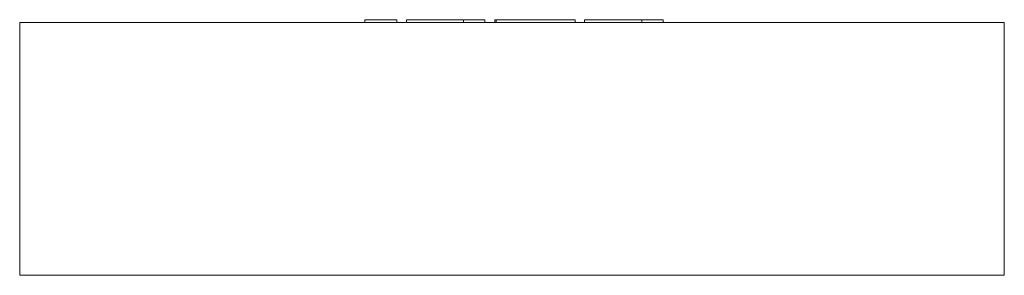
# Model space of a CAD drawing. Header units: millimetres. Extents: x -370 to 370, y 120 to 312.
import ezdxf

# ---------------------------------------------------------------- set-up
doc = ezdxf.new("R2010")
doc.units = ezdxf.units.MM

# ---------------------------------------------------------------- blocks, each defined once
blk = doc.blocks.new('RSen_55_ME_FB_LOD200 - fan coils_jaga - fdcf0_02007419 - freestanding - 2 pipe_jaga_freedom_lxhxd 740x190x200 mm-260399-front')
at = {"lineweight": 18}
for p, q in [((-370, 310), (370, 310)), ((-370, 120), (-370, 310)), ((370, 120), (370, 310)), ((370, 120), (-370, 120))]:
    blk.add_line(p, q, dxfattribs=at)
blk = doc.blocks.new('RSen_55_GM_FB_logo - SH_jaga - standard-260147-front')
at = {"lineweight": 18}
for p, q in [((-110.65, 312), (-96.44, 312)), ((-110.65, 310), (-110.65, 312)), ((-96.44, 312), (-86.66, 312)), ((-86.66, 310), (-86.66, 312)), ((-79.35, 312), (-79.35, 310)), ((-79.35, 312), (-68.26, 312)), ((-68.26, 312), (-44.76, 312)), ((-44.76, 312), (-36.51, 312)), ((-36.51, 310), (-36.51, 312)), ((-36.51, 312), (-20.33, 312)), ((-36.51, 310), (-36.51, 312)), ((-20.33, 310), (-20.33, 312)), ((-13, 312), (-13, 310)), ((-13, 312), (-11.87, 312)), ((-11.86, 312), (-11.86, 310)), ((-11.86, 312), (3.84, 312)), ((-11.86, 310), (-11.86, 312)), ((3.84, 312), (27.56, 312)), ((27.56, 312), (47.36, 312)), ((47.36, 310), (47.36, 312)), ((54.61, 312), (54.61, 310)), ((54.61, 312), (65.7, 312)), ((65.7, 312), (89.21, 312)), ((89.21, 312), (97.46, 312)), ((97.46, 310), (97.46, 312)), ((97.46, 312), (113.63, 312)), ((97.46, 310), (97.46, 312)), ((113.63, 310), (113.63, 312))]:
    blk.add_line(p, q, dxfattribs=at)

msp = doc.modelspace()

# ---------------------------------------------------------------- block references
at = {"lineweight": 18}
for name in ['RSen_55_GM_FB_logo - SH_jaga - standard-260147-front', 'RSen_55_ME_FB_LOD200 - fan coils_jaga - fdcf0_02007419 - freestanding - 2 pipe_jaga_freedom_lxhxd 740x190x200 mm-260399-front']:
    msp.add_blockref(name, (0, 0), dxfattribs=at)

doc.saveas('drawing.dxf')
